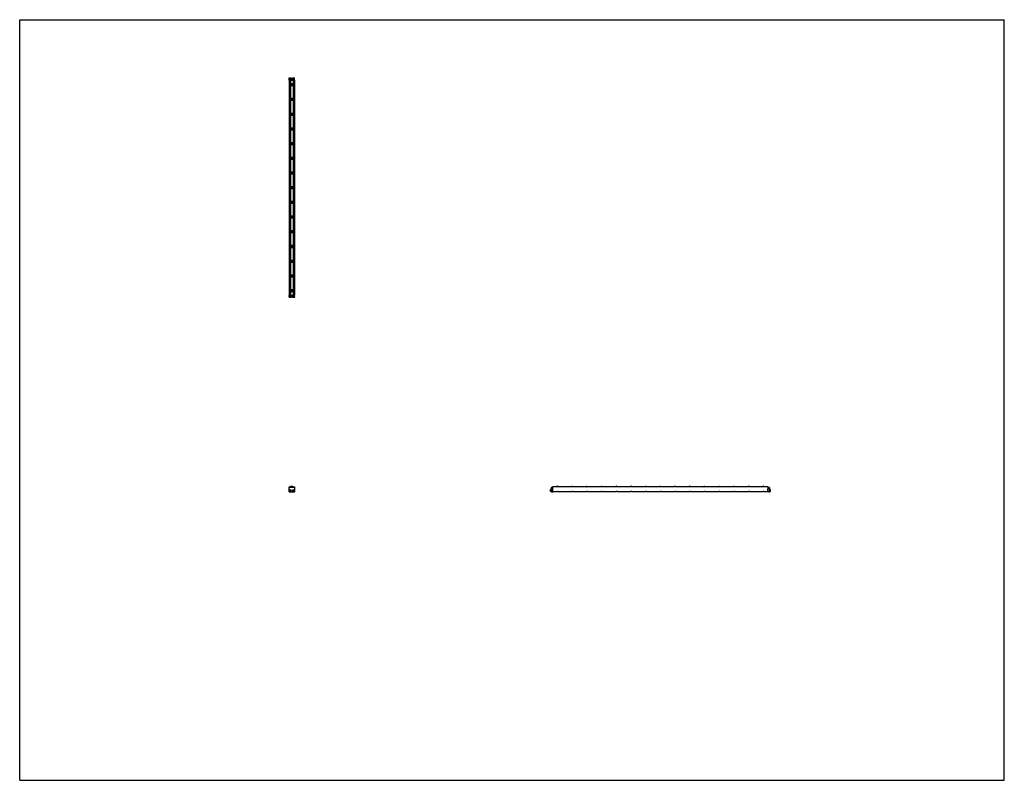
# Model space of a CAD drawing. Header units: inches. Extents: x 0 to 220, y 0 to 170.
import ezdxf

# ---------------------------------------------------------------- set-up
doc = ezdxf.new("R2010")
doc.units = ezdxf.units.IN
doc.header["$LTSCALE"] = 12.1
doc.header["$MEASUREMENT"] = 0
doc.layers.get('0').update_dxf_attribs({"linetype": 'CONTINUOUS'})
for name, color, linetype in [('240826_BL10', 7, 'CONTINUOUS'), ('240826_BL11', 7, 'CONTINUOUS'), ('240826_BL12', 7, 'CONTINUOUS'), ('240826_BL13', 7, 'CONTINUOUS'), ('240826_BL14', 7, 'CONTINUOUS'), ('240826_BL15', 7, 'CONTINUOUS'), ('240826_BL18', 7, 'CONTINUOUS'), ('240826_BL19', 7, 'CONTINUOUS'), ('240826_BL20', 7, 'CONTINUOUS'), ('240826_BL4', 7, 'CONTINUOUS'), ('240826_BL5', 7, 'CONTINUOUS'), ('240826_BL6', 7, 'CONTINUOUS'), ('240826_BL7', 7, 'CONTINUOUS'), ('240826_BL8', 7, 'CONTINUOUS'), ('240826_BL9', 7, 'CONTINUOUS'), ('240827_CAE_BL0', 7, 'CONTINUOUS'), ('240827_CAE_BL16', 7, 'CONTINUOUS'), ('2410WW_CAE_241048_BL21', 7, 'CONTINUOUS'), ('2436WW_243648_BL1', 7, 'CONTINUOUS'), ('X920693M_BL17', 7, 'CONTINUOUS'), ('X920693M_BL2', 7, 'CONTINUOUS'), ('X920693M_BL22', 7, 'CONTINUOUS'), ('X920693M_BL3', 7, 'CONTINUOUS')]:
    doc.layers.add(name, color=color, linetype=linetype)

# ---------------------------------------------------------------- blocks, each defined once
blk = doc.blocks.new('240827_CAE_BL0', base_point=(89.66, 86.44))
at = {"layer": '240827_CAE_BL0', "color": 7, "linetype": 'CONTINUOUS'}
for p, q in [((60.2, 108.43), (61.41, 108.43)), ((60.2, 108.07), (60.2, 108.43)), ((60.2, 108.32), (61.41, 108.32)), ((60.2, 108.07), (61.41, 108.07)), ((61.41, 108.07), (61.41, 108.43)), ((60.2, 64.46), (60.2, 65.46)), ((61.41, 65.46), (60.2, 65.46)), ((60.2, 64.46), (61.41, 64.46)), ((61.41, 65.46), (61.41, 64.46)), ((118.77, 65.37), (118.77, 64.55)), ((119.02, 65.46), (118.86, 65.46)), ((118.86, 64.46), (119.13, 64.46)), ((118.93, 65.28), (118.93, 65.15)), ((119.02, 65.28), (118.93, 65.28)), ((118.93, 65.15), (119.13, 65.15)), ((119.02, 65.46), (119.02, 65.28)), ((119.13, 64.46), (119.13, 65.15))]:
    blk.add_line(p, q, dxfattribs=at)
for centre, start, end in [((118.86, 65.37), 90, 180), ((118.86, 64.55), 180, 270)]:
    blk.add_arc(centre, 0.09, start, end, dxfattribs=at)
blk = doc.blocks.new('2436WW_243648_BL1', base_point=(113.67, 110.49))
at = {"layer": '2436WW_243648_BL1', "color": 7, "linetype": 'CONTINUOUS'}
for p, q in [((60.19, 156.45), (60.19, 108.45)), ((60.19, 156.45), (61.41, 156.45)), ((60.22, 156.45), (60.22, 108.45)), ((60.34, 156.45), (60.34, 155.57)), ((60.49, 156.45), (60.49, 155.64)), ((61.12, 156.45), (61.12, 155.64)), ((61.27, 156.45), (61.27, 155.57)), ((61.39, 156.45), (61.39, 108.45)), ((61.41, 108.45), (61.41, 156.45)), ((60.34, 155.34), (60.34, 152.28)), ((61.12, 155.64), (60.49, 155.64)), ((60.49, 155.27), (60.49, 152.36)), ((60.49, 155.27), (61.12, 155.27)), ((61.12, 155.27), (61.12, 152.36)), ((61.27, 155.34), (61.27, 152.28)), ((60.34, 152.05), (60.34, 148.99)), ((61.12, 152.36), (60.49, 152.36)), ((60.49, 151.98), (60.49, 149.07)), ((60.49, 151.98), (61.12, 151.98)), ((61.12, 151.98), (61.12, 149.07)), ((61.27, 152.05), (61.27, 148.99)), ((60.34, 148.77), (60.34, 145.71)), ((61.12, 149.07), (60.49, 149.07)), ((60.49, 148.69), (60.49, 145.78)), ((60.49, 148.69), (61.12, 148.69)), ((61.12, 148.69), (61.12, 145.78)), ((61.27, 148.77), (61.27, 145.71)), ((60.34, 145.48), (60.34, 142.42)), ((61.12, 145.78), (60.49, 145.78)), ((60.49, 145.41), (60.49, 142.5)), ((60.49, 145.41), (61.12, 145.41)), ((61.12, 145.41), (61.12, 142.5)), ((61.27, 145.48), (61.27, 142.42)), ((60.34, 142.2), (60.34, 139.14)), ((61.12, 142.5), (60.49, 142.5)), ((60.49, 142.12), (60.49, 139.21)), ((60.49, 142.12), (61.12, 142.12)), ((61.12, 142.12), (61.12, 139.21)), ((61.27, 142.2), (61.27, 139.14)), ((60.34, 138.91), (60.34, 135.85)), ((61.12, 139.21), (60.49, 139.21)), ((60.49, 138.84), (60.49, 135.93)), ((60.49, 138.84), (61.12, 138.84)), ((61.12, 138.84), (61.12, 135.93)), ((61.27, 138.91), (61.27, 135.85)), ((60.34, 135.63), (60.34, 132.57)), ((61.12, 135.93), (60.49, 135.93)), ((60.49, 135.55), (60.49, 132.64)), ((60.49, 135.55), (61.12, 135.55)), ((61.12, 135.55), (61.12, 132.64)), ((61.27, 135.63), (61.27, 132.57)), ((60.34, 132.34), (60.34, 129.28)), ((61.12, 132.64), (60.49, 132.64)), ((60.49, 132.27), (60.49, 129.36)), ((60.49, 132.27), (61.12, 132.27)), ((61.12, 132.27), (61.12, 129.36)), ((61.27, 132.34), (61.27, 129.28)), ((60.34, 129.05), (60.34, 125.99)), ((61.12, 129.36), (60.49, 129.36)), ((60.49, 128.98), (61.12, 128.98)), ((60.49, 128.98), (60.49, 126.07)), ((61.12, 128.98), (61.12, 126.07)), ((61.27, 129.05), (61.27, 125.99)), ((60.34, 125.77), (60.34, 122.71)), ((61.12, 126.07), (60.49, 126.07)), ((60.49, 125.69), (61.12, 125.69)), ((60.49, 125.69), (60.49, 122.78)), ((61.12, 125.69), (61.12, 122.78)), ((61.27, 125.77), (61.27, 122.71)), ((60.34, 122.48), (60.34, 119.42)), ((61.12, 122.78), (60.49, 122.78)), ((60.49, 122.41), (61.12, 122.41)), ((60.49, 122.41), (60.49, 119.5)), ((61.12, 122.41), (61.12, 119.5)), ((61.27, 122.48), (61.27, 119.42)), ((60.34, 119.2), (60.34, 116.14)), ((61.12, 119.5), (60.49, 119.5)), ((60.49, 119.12), (61.12, 119.12)), ((60.49, 119.12), (60.49, 116.21)), ((61.12, 119.12), (61.12, 116.21)), ((61.27, 119.2), (61.27, 116.14)), ((60.34, 115.91), (60.34, 112.85)), ((61.12, 116.21), (60.49, 116.21)), ((60.49, 115.84), (61.12, 115.84)), ((60.49, 115.84), (60.49, 112.93)), ((61.12, 115.84), (61.12, 112.93)), ((61.27, 115.91), (61.27, 112.85)), ((60.34, 112.63), (60.34, 109.57)), ((61.12, 112.93), (60.49, 112.93)), ((60.49, 112.55), (61.12, 112.55)), ((60.49, 112.55), (60.49, 109.64)), ((61.12, 112.55), (61.12, 109.64)), ((61.27, 112.63), (61.27, 109.57)), ((60.2, 108.45), (60.19, 108.45)), ((60.22, 108.45), (61.41, 108.45)), ((60.34, 109.34), (60.34, 108.45)), ((61.12, 109.64), (60.49, 109.64)), ((60.49, 109.27), (61.12, 109.27)), ((60.49, 109.27), (60.49, 108.45)), ((61.12, 109.27), (61.12, 108.45)), ((61.27, 109.34), (61.27, 108.45)), ((60.22, 65.46), (60.22, 65.58)), ((60.22, 65.58), (60.34, 65.58)), ((60.34, 65.58), (60.34, 65.46)), ((61.27, 65.46), (61.27, 65.58)), ((61.27, 65.58), (61.39, 65.58)), ((61.39, 65.58), (61.39, 65.46)), ((119.15, 65.62), (119.15, 65.64)), ((119.15, 65.64), (119.96, 65.64)), ((119.15, 64.53), (119.15, 65.58)), ((167.15, 65.58), (119.15, 65.58)), ((119.15, 64.53), (119.97, 64.53)), ((119.96, 65.64), (119.96, 65.58)), ((120.32, 64.53), (123.26, 64.53)), ((120.34, 65.58), (120.34, 65.64)), ((120.34, 65.64), (123.25, 65.64)), ((123.25, 65.64), (123.25, 65.58)), ((123.61, 64.53), (126.54, 64.53)), ((123.62, 65.58), (123.62, 65.64)), ((123.62, 65.64), (126.53, 65.64)), ((126.53, 65.64), (126.53, 65.58)), ((126.89, 64.53), (129.83, 64.53)), ((126.91, 65.58), (126.91, 65.64)), ((126.91, 65.64), (129.82, 65.64)), ((129.82, 65.64), (129.82, 65.58)), ((130.18, 64.53), (133.11, 64.53)), ((130.19, 65.58), (130.19, 65.64)), ((130.19, 65.64), (133.1, 65.64)), ((133.1, 65.64), (133.1, 65.58)), ((133.47, 64.53), (136.4, 64.53)), ((133.48, 65.58), (133.48, 65.64)), ((133.48, 65.64), (136.39, 65.64)), ((136.39, 65.64), (136.39, 65.58)), ((136.75, 64.53), (139.69, 64.53)), ((136.76, 65.58), (136.76, 65.64)), ((136.76, 65.64), (139.67, 65.64)), ((139.67, 65.64), (139.67, 65.58)), ((140.04, 64.53), (142.97, 64.53)), ((140.05, 65.58), (140.05, 65.64)), ((140.05, 65.64), (142.96, 65.64)), ((142.96, 65.64), (142.96, 65.58)), ((143.32, 64.53), (146.26, 64.53)), ((143.34, 65.58), (143.34, 65.64)), ((143.34, 65.64), (146.25, 65.64)), ((146.25, 65.64), (146.25, 65.58)), ((146.61, 64.53), (149.54, 64.53)), ((146.62, 65.64), (149.53, 65.64)), ((146.62, 65.58), (146.62, 65.64)), ((149.53, 65.64), (149.53, 65.58)), ((149.89, 64.53), (152.83, 64.53)), ((149.91, 65.64), (152.82, 65.64)), ((149.91, 65.58), (149.91, 65.64)), ((152.82, 65.64), (152.82, 65.58)), ((153.18, 64.53), (156.11, 64.53)), ((153.19, 65.64), (156.1, 65.64)), ((153.19, 65.58), (153.19, 65.64)), ((156.1, 65.64), (156.1, 65.58)), ((156.47, 64.53), (159.4, 64.53)), ((156.48, 65.64), (159.39, 65.64)), ((156.48, 65.58), (156.48, 65.64)), ((159.39, 65.64), (159.39, 65.58)), ((159.75, 64.53), (162.69, 64.53)), ((159.76, 65.64), (162.67, 65.64)), ((159.76, 65.58), (159.76, 65.64)), ((162.67, 65.64), (162.67, 65.58)), ((163.04, 64.53), (165.97, 64.53)), ((163.05, 65.64), (165.96, 65.64)), ((163.05, 65.58), (163.05, 65.64)), ((165.96, 65.64), (165.96, 65.58)), ((166.32, 64.53), (167.15, 64.53)), ((166.34, 65.64), (167.15, 65.64)), ((166.34, 65.58), (166.34, 65.64)), ((167.15, 65.64), (167.15, 64.53))]:
    blk.add_line(p, q, dxfattribs=at)
for centre, radius, start, end in [((60.49, 155.45), 0.188, 90, 270), ((61.12, 155.45), 0.188, 270, 90), ((60.49, 152.17), 0.188, 90, 270), ((61.12, 152.17), 0.188, 270, 90), ((60.49, 148.88), 0.188, 90, 270), ((61.12, 148.88), 0.188, 270, 90), ((60.49, 145.6), 0.188, 90, 270), ((61.12, 145.6), 0.188, 270, 90), ((60.49, 142.31), 0.188, 90, 270), ((61.12, 142.31), 0.188, 270, 90), ((60.49, 139.02), 0.188, 90, 270), ((61.12, 139.02), 0.188, 270, 90), ((60.49, 135.74), 0.188, 90, 270), ((61.12, 135.74), 0.188, 270, 90), ((60.49, 132.45), 0.188, 90, 270), ((61.12, 132.45), 0.188, 270, 90), ((60.49, 129.17), 0.188, 90, 270), ((61.12, 129.17), 0.188, 270, 90), ((60.49, 125.88), 0.188, 90, 270), ((61.12, 125.88), 0.188, 270, 90), ((60.49, 122.6), 0.188, 90, 270), ((61.12, 122.6), 0.188, 270, 90), ((60.49, 119.31), 0.188, 90, 270), ((61.12, 119.31), 0.188, 270, 90), ((60.49, 116.02), 0.188, 90, 270), ((61.12, 116.02), 0.188, 270, 90), ((60.49, 112.74), 0.188, 90, 270), ((61.12, 112.74), 0.188, 270, 90), ((60.49, 109.45), 0.188, 90, 270), ((61.12, 109.45), 0.188, 270, 90), ((60.43, 64.77), 0.233, 177.7393, 180), ((60.8, 65.33), 0.312, 23.638, 156.3657), ((60.8, 65.33), 0.161, 51.4637, 128.5483), ((61.18, 64.77), 0.233, 353.4009, 4.2742)]:
    blk.add_arc(centre, radius, start, end, dxfattribs=at)
for points, knots in [([(119.97, 64.53), (119.97, 64.53), (119.98, 64.54), (119.99, 64.54), (119.99, 64.54)], [0, 0, 0, 0, 0.199724, 1, 1, 1, 1]), ([(119.99, 64.54), (120, 64.54), (120.02, 64.55), (120.07, 64.56), (120.12, 64.57), (120.15, 64.57)], [0, 0, 0, 0, 0.196647, 0.438725, 1, 1, 1, 1]), ([(120.3, 64.54), (120.29, 64.54), (120.27, 64.55), (120.22, 64.56), (120.18, 64.57), (120.15, 64.57)], [0, 0, 0, 0, 0.196955, 0.439064, 1, 1, 1, 1]), ([(120.32, 64.53), (120.32, 64.53), (120.32, 64.54), (120.31, 64.54), (120.3, 64.54)], [0, 0, 0, 0, 0.19944, 1, 1, 1, 1]), ([(123.26, 64.53), (123.26, 64.53), (123.26, 64.54), (123.27, 64.54), (123.28, 64.54)], [0, 0, 0, 0, 0.199724, 1, 1, 1, 1]), ([(123.28, 64.54), (123.29, 64.54), (123.31, 64.55), (123.36, 64.56), (123.4, 64.57), (123.43, 64.57)], [0, 0, 0, 0, 0.196647, 0.438725, 1, 1, 1, 1]), ([(123.59, 64.54), (123.58, 64.54), (123.56, 64.55), (123.51, 64.56), (123.46, 64.57), (123.43, 64.57)], [0, 0, 0, 0, 0.196955, 0.439064, 1, 1, 1, 1]), ([(123.61, 64.53), (123.61, 64.53), (123.6, 64.54), (123.59, 64.54), (123.59, 64.54)], [0, 0, 0, 0, 0.19944, 1, 1, 1, 1]), ([(126.54, 64.53), (126.54, 64.53), (126.55, 64.54), (126.56, 64.54), (126.56, 64.54)], [0, 0, 0, 0, 0.199724, 1, 1, 1, 1]), ([(126.56, 64.54), (126.57, 64.54), (126.6, 64.55), (126.65, 64.56), (126.69, 64.57), (126.72, 64.57)], [0, 0, 0, 0, 0.196647, 0.438725, 1, 1, 1, 1]), ([(126.87, 64.54), (126.86, 64.54), (126.84, 64.55), (126.79, 64.56), (126.75, 64.57), (126.72, 64.57)], [0, 0, 0, 0, 0.196955, 0.439064, 1, 1, 1, 1]), ([(126.9, 64.53), (126.89, 64.53), (126.89, 64.54), (126.88, 64.54), (126.87, 64.54)], [0, 0, 0, 0, 0.19944, 1, 1, 1, 1]), ([(129.83, 64.53), (129.83, 64.53), (129.84, 64.54), (129.84, 64.54), (129.85, 64.54)], [0, 0, 0, 0, 0.199724, 1, 1, 1, 1]), ([(129.85, 64.54), (129.86, 64.54), (129.88, 64.55), (129.93, 64.56), (129.97, 64.57), (130, 64.57)], [0, 0, 0, 0, 0.196647, 0.438725, 1, 1, 1, 1]), ([(130.16, 64.54), (130.15, 64.54), (130.13, 64.55), (130.08, 64.56), (130.03, 64.57), (130, 64.57)], [0, 0, 0, 0, 0.196955, 0.439064, 1, 1, 1, 1]), ([(130.18, 64.53), (130.18, 64.53), (130.17, 64.54), (130.17, 64.54), (130.16, 64.54)], [0, 0, 0, 0, 0.19944, 1, 1, 1, 1]), ([(133.11, 64.53), (133.11, 64.53), (133.12, 64.54), (133.13, 64.54), (133.13, 64.54)], [0, 0, 0, 0, 0.199724, 1, 1, 1, 1]), ([(133.13, 64.54), (133.14, 64.54), (133.17, 64.55), (133.22, 64.56), (133.26, 64.57), (133.29, 64.57)], [0, 0, 0, 0, 0.196647, 0.438725, 1, 1, 1, 1]), ([(133.45, 64.54), (133.44, 64.54), (133.41, 64.55), (133.36, 64.56), (133.32, 64.57), (133.29, 64.57)], [0, 0, 0, 0, 0.196955, 0.439064, 1, 1, 1, 1]), ([(133.47, 64.53), (133.47, 64.53), (133.46, 64.54), (133.45, 64.54), (133.45, 64.54)], [0, 0, 0, 0, 0.19944, 1, 1, 1, 1]), ([(136.4, 64.53), (136.4, 64.53), (136.41, 64.54), (136.41, 64.54), (136.42, 64.54)], [0, 0, 0, 0, 0.199724, 1, 1, 1, 1]), ([(136.42, 64.54), (136.43, 64.54), (136.45, 64.55), (136.5, 64.56), (136.55, 64.57), (136.58, 64.57)], [0, 0, 0, 0, 0.196647, 0.438725, 1, 1, 1, 1]), ([(136.73, 64.54), (136.72, 64.54), (136.7, 64.55), (136.65, 64.56), (136.61, 64.57), (136.58, 64.57)], [0, 0, 0, 0, 0.196955, 0.439064, 1, 1, 1, 1]), ([(136.75, 64.53), (136.75, 64.53), (136.74, 64.54), (136.74, 64.54), (136.73, 64.54)], [0, 0, 0, 0, 0.19944, 1, 1, 1, 1]), ([(139.68, 64.53), (139.69, 64.53), (139.69, 64.54), (139.7, 64.54), (139.71, 64.54)], [0, 0, 0, 0, 0.199724, 1, 1, 1, 1]), ([(139.71, 64.54), (139.72, 64.54), (139.74, 64.55), (139.79, 64.56), (139.83, 64.57), (139.86, 64.57)], [0, 0, 0, 0, 0.196647, 0.438725, 1, 1, 1, 1]), ([(140.02, 64.54), (140.01, 64.54), (139.98, 64.55), (139.93, 64.56), (139.89, 64.57), (139.86, 64.57)], [0, 0, 0, 0, 0.196955, 0.439064, 1, 1, 1, 1]), ([(140.04, 64.53), (140.04, 64.53), (140.03, 64.54), (140.02, 64.54), (140.02, 64.54)], [0, 0, 0, 0, 0.19944, 1, 1, 1, 1]), ([(142.97, 64.53), (142.97, 64.53), (142.98, 64.54), (142.99, 64.54), (142.99, 64.54)], [0, 0, 0, 0, 0.199724, 1, 1, 1, 1]), ([(142.99, 64.54), (143, 64.54), (143.02, 64.55), (143.07, 64.56), (143.12, 64.57), (143.15, 64.57)], [0, 0, 0, 0, 0.196647, 0.438725, 1, 1, 1, 1]), ([(143.3, 64.54), (143.29, 64.54), (143.27, 64.55), (143.22, 64.56), (143.18, 64.57), (143.15, 64.57)], [0, 0, 0, 0, 0.196955, 0.439064, 1, 1, 1, 1]), ([(143.32, 64.53), (143.32, 64.53), (143.32, 64.54), (143.31, 64.54), (143.3, 64.54)], [0, 0, 0, 0, 0.19944, 1, 1, 1, 1]), ([(146.26, 64.53), (146.26, 64.53), (146.26, 64.54), (146.27, 64.54), (146.28, 64.54)], [0, 0, 0, 0, 0.199724, 1, 1, 1, 1]), ([(146.28, 64.54), (146.29, 64.54), (146.31, 64.55), (146.36, 64.56), (146.4, 64.57), (146.43, 64.57)], [0, 0, 0, 0, 0.196647, 0.438725, 1, 1, 1, 1]), ([(146.59, 64.54), (146.58, 64.54), (146.56, 64.55), (146.51, 64.56), (146.46, 64.57), (146.43, 64.57)], [0, 0, 0, 0, 0.196955, 0.439064, 1, 1, 1, 1]), ([(146.61, 64.53), (146.61, 64.53), (146.6, 64.54), (146.59, 64.54), (146.59, 64.54)], [0, 0, 0, 0, 0.19944, 1, 1, 1, 1]), ([(149.54, 64.53), (149.54, 64.53), (149.55, 64.54), (149.56, 64.54), (149.56, 64.54)], [0, 0, 0, 0, 0.199724, 1, 1, 1, 1]), ([(149.56, 64.54), (149.57, 64.54), (149.6, 64.55), (149.65, 64.56), (149.69, 64.57), (149.72, 64.57)], [0, 0, 0, 0, 0.196647, 0.438725, 1, 1, 1, 1]), ([(149.87, 64.54), (149.86, 64.54), (149.84, 64.55), (149.79, 64.56), (149.75, 64.57), (149.72, 64.57)], [0, 0, 0, 0, 0.196955, 0.439064, 1, 1, 1, 1]), ([(149.9, 64.53), (149.89, 64.53), (149.89, 64.54), (149.88, 64.54), (149.87, 64.54)], [0, 0, 0, 0, 0.19944, 1, 1, 1, 1]), ([(152.83, 64.53), (152.83, 64.53), (152.84, 64.54), (152.84, 64.54), (152.85, 64.54)], [0, 0, 0, 0, 0.199724, 1, 1, 1, 1]), ([(152.85, 64.54), (152.86, 64.54), (152.88, 64.55), (152.93, 64.56), (152.97, 64.57), (153, 64.57)], [0, 0, 0, 0, 0.196647, 0.438725, 1, 1, 1, 1]), ([(153.16, 64.54), (153.15, 64.54), (153.13, 64.55), (153.08, 64.56), (153.03, 64.57), (153, 64.57)], [0, 0, 0, 0, 0.196955, 0.439064, 1, 1, 1, 1]), ([(153.18, 64.53), (153.18, 64.53), (153.17, 64.54), (153.17, 64.54), (153.16, 64.54)], [0, 0, 0, 0, 0.19944, 1, 1, 1, 1]), ([(156.11, 64.53), (156.11, 64.53), (156.12, 64.54), (156.13, 64.54), (156.13, 64.54)], [0, 0, 0, 0, 0.199724, 1, 1, 1, 1]), ([(156.13, 64.54), (156.14, 64.54), (156.17, 64.55), (156.22, 64.56), (156.26, 64.57), (156.29, 64.57)], [0, 0, 0, 0, 0.196647, 0.438725, 1, 1, 1, 1]), ([(156.45, 64.54), (156.44, 64.54), (156.41, 64.55), (156.36, 64.56), (156.32, 64.57), (156.29, 64.57)], [0, 0, 0, 0, 0.196955, 0.439064, 1, 1, 1, 1]), ([(156.47, 64.53), (156.47, 64.53), (156.46, 64.54), (156.45, 64.54), (156.45, 64.54)], [0, 0, 0, 0, 0.19944, 1, 1, 1, 1]), ([(159.4, 64.53), (159.4, 64.53), (159.41, 64.54), (159.41, 64.54), (159.42, 64.54)], [0, 0, 0, 0, 0.199724, 1, 1, 1, 1]), ([(159.42, 64.54), (159.43, 64.54), (159.45, 64.55), (159.5, 64.56), (159.55, 64.57), (159.58, 64.57)], [0, 0, 0, 0, 0.196647, 0.438725, 1, 1, 1, 1]), ([(159.73, 64.54), (159.72, 64.54), (159.7, 64.55), (159.65, 64.56), (159.61, 64.57), (159.58, 64.57)], [0, 0, 0, 0, 0.196955, 0.439064, 1, 1, 1, 1]), ([(159.75, 64.53), (159.75, 64.53), (159.74, 64.54), (159.74, 64.54), (159.73, 64.54)], [0, 0, 0, 0, 0.19944, 1, 1, 1, 1]), ([(162.68, 64.53), (162.69, 64.53), (162.69, 64.54), (162.7, 64.54), (162.71, 64.54)], [0, 0, 0, 0, 0.199724, 1, 1, 1, 1]), ([(162.71, 64.54), (162.72, 64.54), (162.74, 64.55), (162.79, 64.56), (162.83, 64.57), (162.86, 64.57)], [0, 0, 0, 0, 0.196647, 0.438725, 1, 1, 1, 1]), ([(163.02, 64.54), (163.01, 64.54), (162.98, 64.55), (162.93, 64.56), (162.89, 64.57), (162.86, 64.57)], [0, 0, 0, 0, 0.196955, 0.439064, 1, 1, 1, 1]), ([(163.04, 64.53), (163.04, 64.53), (163.03, 64.54), (163.02, 64.54), (163.02, 64.54)], [0, 0, 0, 0, 0.19944, 1, 1, 1, 1]), ([(165.97, 64.53), (165.97, 64.53), (165.98, 64.54), (165.99, 64.54), (165.99, 64.54)], [0, 0, 0, 0, 0.199724, 1, 1, 1, 1]), ([(165.99, 64.54), (166, 64.54), (166.02, 64.55), (166.07, 64.56), (166.12, 64.57), (166.15, 64.57)], [0, 0, 0, 0, 0.196647, 0.438725, 1, 1, 1, 1]), ([(166.3, 64.54), (166.29, 64.54), (166.27, 64.55), (166.22, 64.56), (166.18, 64.57), (166.15, 64.57)], [0, 0, 0, 0, 0.196955, 0.439064, 1, 1, 1, 1]), ([(166.32, 64.53), (166.32, 64.53), (166.32, 64.54), (166.31, 64.54), (166.3, 64.54)], [0, 0, 0, 0, 0.19944, 1, 1, 1, 1])]:
    blk.add_open_spline(points, degree=3, knots=knots, dxfattribs=at)
blk = doc.blocks.new('X920693M_BL2', base_point=(60.43, 86.51))
at = {"layer": 'X920693M_BL2', "color": 7, "linetype": 'CONTINUOUS'}
for p, q in [((60.23, 108.07), (60.23, 107.91)), ((60.62, 107.91), (60.23, 107.91)), ((60.31, 108.43), (60.31, 108.45)), ((60.55, 108.43), (60.55, 108.45)), ((60.62, 108.07), (60.62, 107.91)), ((60.34, 64.8), (60.41, 64.86)), ((60.34, 64.8), (60.36, 64.71)), ((60.45, 64.68), (60.36, 64.71)), ((60.41, 64.86), (60.5, 64.83)), ((60.51, 64.74), (60.45, 64.68)), ((60.51, 64.74), (60.5, 64.83))]:
    blk.add_line(p, q, dxfattribs=at)
blk.add_circle((60.43, 64.77), 0.197, dxfattribs=at)
blk = doc.blocks.new('X920693M_BL3', base_point=(90.06, 86.51))
at = {"layer": 'X920693M_BL3', "color": 7, "linetype": 'CONTINUOUS'}
for p, q in [((60.98, 108.07), (60.98, 107.91)), ((61.37, 107.91), (60.98, 107.91)), ((61.06, 108.45), (61.06, 108.43)), ((61.3, 108.45), (61.3, 108.43)), ((61.37, 108.07), (61.37, 107.91)), ((61.1, 64.81), (61.18, 64.86)), ((61.1, 64.81), (61.1, 64.72)), ((61.18, 64.68), (61.1, 64.72)), ((61.18, 64.86), (61.26, 64.81)), ((61.26, 64.72), (61.18, 64.68)), ((61.26, 64.72), (61.26, 64.81)), ((118.61, 64.57), (118.61, 64.96)), ((118.77, 64.96), (118.61, 64.96)), ((118.77, 64.57), (118.61, 64.57)), ((119.13, 64.89), (119.15, 64.89)), ((119.13, 64.65), (119.15, 64.65))]:
    blk.add_line(p, q, dxfattribs=at)
blk.add_circle((61.18, 64.77), 0.197, dxfattribs=at)
blk = doc.blocks.new('240826_BL4', base_point=(90.32, 87.23))
at = {"layer": '240826_BL4', "color": 7, "linetype": 'CONTINUOUS'}
for p, q in [((60.37, 109.54), (60.37, 109.37)), ((60.38, 109.55), (61.23, 109.55)), ((61.23, 109.35), (60.38, 109.35)), ((60.55, 109.57), (61.05, 109.57)), ((60.55, 109.57), (60.55, 109.55)), ((60.55, 109.35), (60.55, 109.34)), ((61.05, 109.34), (60.55, 109.34)), ((61.05, 109.57), (61.06, 109.55)), ((61.06, 109.35), (61.05, 109.34)), ((61.24, 109.54), (61.24, 109.37)), ((120.03, 65.58), (120.05, 65.58)), ((120.05, 65.75), (120.05, 65.58)), ((120.06, 65.77), (120.23, 65.77)), ((120.25, 65.75), (120.25, 65.58)), ((120.27, 65.58), (120.25, 65.58))]:
    blk.add_line(p, q, dxfattribs=at)
for centre, radius, start, end in [((60.38, 109.54), 0.015, 90, 180), ((60.38, 109.37), 0.015, 180, 270), ((61.23, 109.54), 0.015, 0, 90), ((61.23, 109.37), 0.015, 270, 360), ((60.8, 65.33), 0.438, 16.6092, 163.3908), ((60.8, 65.33), 0.33, 22.2774, 157.7229), ((60.8, 65.33), 0.322, 22.8534, 157.1465), ((120.06, 65.75), 0.015, 90, 180), ((120.23, 65.75), 0.015, 0, 90)]:
    blk.add_arc(centre, radius, start, end, dxfattribs=at)
blk = doc.blocks.new('240826_BL5', base_point=(91.96, 89.22))
at = {"layer": '240826_BL5', "color": 7, "linetype": 'CONTINUOUS'}
for p, q in [((60.37, 112.82), (60.37, 112.65)), ((60.38, 112.84), (61.23, 112.84)), ((61.23, 112.64), (60.38, 112.64)), ((60.55, 112.86), (61.05, 112.86)), ((60.55, 112.86), (60.55, 112.84)), ((60.55, 112.64), (60.55, 112.62)), ((61.05, 112.62), (60.55, 112.62)), ((61.05, 112.86), (61.06, 112.84)), ((61.06, 112.64), (61.05, 112.62)), ((61.24, 112.82), (61.24, 112.65)), ((123.32, 65.58), (123.33, 65.58)), ((123.33, 65.75), (123.33, 65.58)), ((123.35, 65.77), (123.52, 65.77)), ((123.53, 65.75), (123.53, 65.58)), ((123.55, 65.58), (123.53, 65.58))]:
    blk.add_line(p, q, dxfattribs=at)
for centre, start, end in [((60.38, 112.82), 90, 180), ((60.38, 112.65), 180, 270), ((61.23, 112.82), 0, 90), ((61.23, 112.65), 270, 360), ((123.35, 65.75), 90, 180), ((123.52, 65.75), 0, 90)]:
    blk.add_arc(centre, 0.015, start, end, dxfattribs=at)
blk = doc.blocks.new('240826_BL6', base_point=(93.6, 90.86))
at = {"layer": '240826_BL6', "color": 7, "linetype": 'CONTINUOUS'}
for p, q in [((60.37, 116.11), (60.37, 115.94)), ((60.38, 116.12), (61.23, 116.12)), ((61.23, 115.92), (60.38, 115.92)), ((60.55, 116.14), (61.05, 116.14)), ((60.55, 116.14), (60.55, 116.12)), ((60.55, 115.92), (60.55, 115.91)), ((61.05, 115.91), (60.55, 115.91)), ((61.05, 116.14), (61.06, 116.12)), ((61.06, 115.92), (61.05, 115.91)), ((61.24, 116.11), (61.24, 115.94)), ((126.6, 65.58), (126.62, 65.58)), ((126.62, 65.75), (126.62, 65.58)), ((126.63, 65.77), (126.8, 65.77)), ((126.82, 65.75), (126.82, 65.58)), ((126.84, 65.58), (126.82, 65.58))]:
    blk.add_line(p, q, dxfattribs=at)
for centre, start, end in [((60.38, 116.11), 90, 180), ((60.38, 115.94), 180, 270), ((61.23, 116.11), 0, 90), ((61.23, 115.94), 270, 360), ((126.63, 65.75), 90, 180), ((126.8, 65.75), 0, 90)]:
    blk.add_arc(centre, 0.015, start, end, dxfattribs=at)
blk = doc.blocks.new('240826_BL7', base_point=(95.24, 92.5))
at = {"layer": '240826_BL7', "color": 7, "linetype": 'CONTINUOUS'}
for p, q in [((60.37, 119.4), (60.37, 119.23)), ((60.38, 119.41), (61.23, 119.41)), ((61.23, 119.21), (60.38, 119.21)), ((60.55, 119.43), (61.05, 119.43)), ((60.55, 119.43), (60.55, 119.41)), ((60.55, 119.21), (60.55, 119.19)), ((61.05, 119.19), (60.55, 119.19)), ((61.05, 119.43), (61.06, 119.41)), ((61.06, 119.21), (61.05, 119.19)), ((61.24, 119.4), (61.24, 119.23)), ((129.89, 65.58), (129.9, 65.58)), ((129.9, 65.75), (129.9, 65.58)), ((129.92, 65.77), (130.09, 65.77)), ((130.1, 65.75), (130.1, 65.58)), ((130.12, 65.58), (130.1, 65.58))]:
    blk.add_line(p, q, dxfattribs=at)
for centre, start, end in [((60.38, 119.4), 90, 180), ((60.38, 119.23), 180, 270), ((61.23, 119.4), 0, 90), ((61.23, 119.23), 270, 360), ((129.92, 65.75), 90, 180), ((130.09, 65.75), 0, 90)]:
    blk.add_arc(centre, 0.015, start, end, dxfattribs=at)
blk = doc.blocks.new('240826_BL8', base_point=(96.89, 94.15))
at = {"layer": '240826_BL8', "color": 7, "linetype": 'CONTINUOUS'}
for p, q in [((60.37, 122.68), (60.37, 122.51)), ((60.38, 122.7), (61.23, 122.7)), ((61.23, 122.5), (60.38, 122.5)), ((60.55, 122.71), (61.05, 122.71)), ((60.55, 122.71), (60.55, 122.7)), ((60.55, 122.5), (60.55, 122.48)), ((61.05, 122.48), (60.55, 122.48)), ((61.05, 122.71), (61.06, 122.7)), ((61.06, 122.5), (61.05, 122.48)), ((61.24, 122.68), (61.24, 122.51)), ((133.17, 65.58), (133.19, 65.58)), ((133.19, 65.75), (133.19, 65.58)), ((133.21, 65.77), (133.38, 65.77)), ((133.39, 65.75), (133.39, 65.58)), ((133.41, 65.58), (133.39, 65.58))]:
    blk.add_line(p, q, dxfattribs=at)
for centre, start, end in [((60.38, 122.68), 90, 180), ((60.38, 122.51), 180, 270), ((61.23, 122.68), 0, 90), ((61.23, 122.51), 270, 360), ((133.21, 65.75), 90, 180), ((133.38, 65.75), 0, 90)]:
    blk.add_arc(centre, 0.015, start, end, dxfattribs=at)
blk = doc.blocks.new('240826_BL9', base_point=(98.53, 95.79))
at = {"layer": '240826_BL9', "color": 7, "linetype": 'CONTINUOUS'}
for p, q in [((60.37, 125.97), (60.37, 125.8)), ((60.38, 125.98), (61.23, 125.98)), ((61.23, 125.78), (60.38, 125.78)), ((60.55, 126), (61.05, 126)), ((60.55, 126), (60.55, 125.98)), ((60.55, 125.78), (60.55, 125.76)), ((61.05, 125.76), (60.55, 125.76)), ((61.05, 126), (61.06, 125.98)), ((61.06, 125.78), (61.05, 125.76)), ((61.24, 125.97), (61.24, 125.8)), ((136.46, 65.58), (136.48, 65.58)), ((136.48, 65.75), (136.48, 65.58)), ((136.49, 65.77), (136.66, 65.77)), ((136.68, 65.75), (136.68, 65.58)), ((136.69, 65.58), (136.68, 65.58))]:
    blk.add_line(p, q, dxfattribs=at)
for centre, start, end in [((60.38, 125.97), 90, 180), ((60.38, 125.8), 180, 270), ((61.23, 125.97), 0, 90), ((61.23, 125.8), 270, 360), ((136.49, 65.75), 90, 180), ((136.66, 65.75), 0, 90)]:
    blk.add_arc(centre, 0.015, start, end, dxfattribs=at)
blk = doc.blocks.new('240826_BL10', base_point=(113.32, 110.58))
at = {"layer": '240826_BL10', "color": 7, "linetype": 'CONTINUOUS'}
for p, q in [((60.37, 155.54), (60.37, 155.37)), ((60.38, 155.55), (61.23, 155.55)), ((61.23, 155.35), (60.38, 155.35)), ((60.55, 155.57), (60.55, 155.55)), ((60.55, 155.57), (61.05, 155.57)), ((60.55, 155.35), (60.55, 155.34)), ((61.05, 155.34), (60.55, 155.34)), ((61.05, 155.57), (61.06, 155.55)), ((61.06, 155.35), (61.05, 155.34)), ((61.24, 155.54), (61.24, 155.37)), ((166.03, 65.58), (166.05, 65.58)), ((166.05, 65.75), (166.05, 65.58)), ((166.06, 65.77), (166.23, 65.77)), ((166.25, 65.75), (166.25, 65.58)), ((166.27, 65.58), (166.25, 65.58))]:
    blk.add_line(p, q, dxfattribs=at)
for centre, start, end in [((60.38, 155.54), 90, 180), ((60.38, 155.37), 180, 270), ((61.23, 155.54), 0, 90), ((61.23, 155.37), 270, 360), ((166.06, 65.75), 90, 180), ((166.23, 65.75), 0, 90)]:
    blk.add_arc(centre, 0.015, start, end, dxfattribs=at)
blk = doc.blocks.new('240826_BL11', base_point=(100.17, 97.43))
at = {"layer": '240826_BL11', "color": 7, "linetype": 'CONTINUOUS'}
for p, q in [((60.37, 129.25), (60.37, 129.08)), ((60.38, 129.27), (61.23, 129.27)), ((61.23, 129.07), (60.38, 129.07)), ((60.55, 129.29), (61.05, 129.29)), ((60.55, 129.29), (60.55, 129.27)), ((60.55, 129.07), (60.55, 129.05)), ((61.05, 129.05), (60.55, 129.05)), ((61.05, 129.29), (61.06, 129.27)), ((61.06, 129.07), (61.05, 129.05)), ((61.24, 129.25), (61.24, 129.08)), ((139.74, 65.58), (139.76, 65.58)), ((139.76, 65.75), (139.76, 65.58)), ((139.78, 65.77), (139.95, 65.77)), ((139.96, 65.75), (139.96, 65.58)), ((139.98, 65.58), (139.96, 65.58))]:
    blk.add_line(p, q, dxfattribs=at)
for centre, start, end in [((60.38, 129.25), 90, 180), ((60.38, 129.08), 180, 270), ((61.23, 129.25), 0, 90), ((61.23, 129.08), 270, 360), ((139.78, 65.75), 90, 180), ((139.95, 65.75), 0, 90)]:
    blk.add_arc(centre, 0.015, start, end, dxfattribs=at)
blk = doc.blocks.new('240826_BL12', base_point=(111.67, 108.93))
at = {"layer": '240826_BL12', "color": 7, "linetype": 'CONTINUOUS'}
for p, q in [((60.37, 152.25), (60.37, 152.08)), ((60.38, 152.27), (61.23, 152.27)), ((61.23, 152.07), (60.38, 152.07)), ((60.55, 152.29), (60.55, 152.27)), ((60.55, 152.29), (61.05, 152.29)), ((60.55, 152.07), (60.55, 152.05)), ((61.05, 152.05), (60.55, 152.05)), ((61.05, 152.29), (61.06, 152.27)), ((61.06, 152.07), (61.05, 152.05)), ((61.24, 152.25), (61.24, 152.08)), ((162.74, 65.58), (162.76, 65.58)), ((162.76, 65.75), (162.76, 65.58)), ((162.78, 65.77), (162.95, 65.77)), ((162.96, 65.75), (162.96, 65.58)), ((162.98, 65.58), (162.96, 65.58))]:
    blk.add_line(p, q, dxfattribs=at)
for centre, start, end in [((60.38, 152.25), 90, 180), ((60.38, 152.08), 180, 270), ((61.23, 152.25), 0, 90), ((61.23, 152.08), 270, 360), ((162.78, 65.75), 90, 180), ((162.95, 65.75), 0, 90)]:
    blk.add_arc(centre, 0.015, start, end, dxfattribs=at)
blk = doc.blocks.new('240826_BL13', base_point=(110.03, 107.29))
at = {"layer": '240826_BL13', "color": 7, "linetype": 'CONTINUOUS'}
for p, q in [((60.37, 148.97), (60.37, 148.8)), ((60.38, 148.98), (61.23, 148.98)), ((61.23, 148.78), (60.38, 148.78)), ((60.55, 149), (60.55, 148.98)), ((60.55, 149), (61.05, 149)), ((60.55, 148.78), (60.55, 148.76)), ((61.05, 148.76), (60.55, 148.76)), ((61.05, 149), (61.06, 148.98)), ((61.06, 148.78), (61.05, 148.76)), ((61.24, 148.97), (61.24, 148.8)), ((159.46, 65.58), (159.48, 65.58)), ((159.48, 65.75), (159.48, 65.58)), ((159.49, 65.77), (159.66, 65.77)), ((159.68, 65.75), (159.68, 65.58)), ((159.69, 65.58), (159.68, 65.58))]:
    blk.add_line(p, q, dxfattribs=at)
for centre, start, end in [((60.38, 148.97), 90, 180), ((60.38, 148.8), 180, 270), ((61.23, 148.97), 0, 90), ((61.23, 148.8), 270, 360), ((159.49, 65.75), 90, 180), ((159.66, 65.75), 0, 90)]:
    blk.add_arc(centre, 0.015, start, end, dxfattribs=at)
blk = doc.blocks.new('240826_BL14', base_point=(108.39, 105.65))
at = {"layer": '240826_BL14', "color": 7, "linetype": 'CONTINUOUS'}
for p, q in [((60.37, 145.68), (60.37, 145.51)), ((60.38, 145.7), (61.23, 145.7)), ((61.23, 145.5), (60.38, 145.5)), ((60.55, 145.71), (60.55, 145.7)), ((60.55, 145.71), (61.05, 145.71)), ((60.55, 145.5), (60.55, 145.48)), ((61.05, 145.48), (60.55, 145.48)), ((61.05, 145.71), (61.06, 145.7)), ((61.06, 145.5), (61.05, 145.48)), ((61.24, 145.68), (61.24, 145.51)), ((156.17, 65.58), (156.19, 65.58)), ((156.19, 65.75), (156.19, 65.58)), ((156.21, 65.77), (156.38, 65.77)), ((156.39, 65.75), (156.39, 65.58)), ((156.41, 65.58), (156.39, 65.58))]:
    blk.add_line(p, q, dxfattribs=at)
for centre, start, end in [((60.38, 145.68), 90, 180), ((60.38, 145.51), 180, 270), ((61.23, 145.68), 0, 90), ((61.23, 145.51), 270, 360), ((156.21, 65.75), 90, 180), ((156.38, 65.75), 0, 90)]:
    blk.add_arc(centre, 0.015, start, end, dxfattribs=at)
blk = doc.blocks.new('240826_BL15', base_point=(106.74, 104))
at = {"layer": '240826_BL15', "color": 7, "linetype": 'CONTINUOUS'}
for p, q in [((60.37, 142.4), (60.37, 142.23)), ((60.38, 142.41), (61.23, 142.41)), ((61.23, 142.21), (60.38, 142.21)), ((60.55, 142.43), (60.55, 142.41)), ((60.55, 142.43), (61.05, 142.43)), ((60.55, 142.21), (60.55, 142.19)), ((61.05, 142.19), (60.55, 142.19)), ((61.05, 142.43), (61.06, 142.41)), ((61.06, 142.21), (61.05, 142.19)), ((61.24, 142.4), (61.24, 142.23)), ((152.89, 65.58), (152.9, 65.58)), ((152.9, 65.75), (152.9, 65.58)), ((152.92, 65.77), (153.09, 65.77)), ((153.1, 65.75), (153.1, 65.58)), ((153.12, 65.58), (153.1, 65.58))]:
    blk.add_line(p, q, dxfattribs=at)
for centre, start, end in [((60.38, 142.4), 90, 180), ((60.38, 142.23), 180, 270), ((61.23, 142.4), 0, 90), ((61.23, 142.23), 270, 360), ((152.92, 65.75), 90, 180), ((153.09, 65.75), 0, 90)]:
    blk.add_arc(centre, 0.015, start, end, dxfattribs=at)
blk = doc.blocks.new('240827_CAE_BL16', base_point=(113.86, 110.65))
at = {"layer": '240827_CAE_BL16', "color": 7, "linetype": 'CONTINUOUS'}
for p, q in [((60.2, 156.48), (60.2, 156.84)), ((61.41, 156.84), (60.2, 156.84)), ((61.41, 156.59), (60.2, 156.59)), ((61.41, 156.48), (60.2, 156.48)), ((61.41, 156.48), (61.41, 156.84)), ((167.37, 65.15), (167.17, 65.15)), ((167.17, 64.46), (167.17, 65.15)), ((167.44, 64.46), (167.17, 64.46)), ((167.28, 65.46), (167.44, 65.46)), ((167.28, 65.46), (167.28, 65.28)), ((167.28, 65.28), (167.37, 65.28)), ((167.37, 65.28), (167.37, 65.15)), ((167.53, 65.37), (167.53, 64.55))]:
    blk.add_line(p, q, dxfattribs=at)
for centre, start, end in [((167.44, 65.37), 0, 90), ((167.44, 64.55), 270, 360)]:
    blk.add_arc(centre, 0.09, start, end, dxfattribs=at)
blk = doc.blocks.new('X920693M_BL17', base_point=(60.43, 156.72))
at = {"layer": 'X920693M_BL17', "color": 7, "linetype": 'CONTINUOUS'}
for p, q in [((60.23, 156.84), (60.23, 156.99)), ((60.23, 156.99), (60.62, 156.99)), ((60.31, 156.48), (60.31, 156.45)), ((60.55, 156.48), (60.55, 156.45)), ((60.62, 156.84), (60.62, 156.99))]:
    blk.add_line(p, q, dxfattribs=at)
blk = doc.blocks.new('240826_BL18', base_point=(105.1, 102.36))
at = {"layer": '240826_BL18', "color": 7, "linetype": 'CONTINUOUS'}
for p, q in [((60.37, 139.11), (60.37, 138.94)), ((60.38, 139.12), (61.23, 139.12)), ((61.23, 138.92), (60.38, 138.92)), ((60.55, 139.14), (60.55, 139.12)), ((60.55, 139.14), (61.05, 139.14)), ((60.55, 138.92), (60.55, 138.91)), ((61.05, 138.91), (60.55, 138.91)), ((61.05, 139.14), (61.06, 139.12)), ((61.06, 138.92), (61.05, 138.91)), ((61.24, 139.11), (61.24, 138.94)), ((149.6, 65.58), (149.62, 65.58)), ((149.62, 65.75), (149.62, 65.58)), ((149.63, 65.77), (149.8, 65.77)), ((149.82, 65.75), (149.82, 65.58)), ((149.84, 65.58), (149.82, 65.58))]:
    blk.add_line(p, q, dxfattribs=at)
for centre, start, end in [((60.38, 139.11), 90, 180), ((60.38, 138.94), 180, 270), ((61.23, 139.11), 0, 90), ((61.23, 138.94), 270, 360), ((149.63, 65.75), 90, 180), ((149.8, 65.75), 0, 90)]:
    blk.add_arc(centre, 0.015, start, end, dxfattribs=at)
blk = doc.blocks.new('240826_BL19', base_point=(103.46, 100.72))
at = {"layer": '240826_BL19', "color": 7, "linetype": 'CONTINUOUS'}
for p, q in [((60.37, 135.82), (60.37, 135.65)), ((60.38, 135.84), (61.23, 135.84)), ((61.23, 135.64), (60.38, 135.64)), ((60.55, 135.86), (60.55, 135.84)), ((60.55, 135.86), (61.05, 135.86)), ((60.55, 135.64), (60.55, 135.62)), ((61.05, 135.62), (60.55, 135.62)), ((61.05, 135.86), (61.06, 135.84)), ((61.06, 135.64), (61.05, 135.62)), ((61.24, 135.82), (61.24, 135.65)), ((146.32, 65.58), (146.33, 65.58)), ((146.33, 65.75), (146.33, 65.58)), ((146.35, 65.77), (146.52, 65.77)), ((146.53, 65.75), (146.53, 65.58)), ((146.55, 65.58), (146.53, 65.58))]:
    blk.add_line(p, q, dxfattribs=at)
for centre, start, end in [((60.38, 135.82), 90, 180), ((60.38, 135.65), 180, 270), ((61.23, 135.82), 0, 90), ((61.23, 135.65), 270, 360), ((146.35, 65.75), 90, 180), ((146.52, 65.75), 0, 90)]:
    blk.add_arc(centre, 0.015, start, end, dxfattribs=at)
blk = doc.blocks.new('240826_BL20', base_point=(101.82, 99.08))
at = {"layer": '240826_BL20', "color": 7, "linetype": 'CONTINUOUS'}
for p, q in [((60.37, 132.54), (60.37, 132.37)), ((60.38, 132.55), (61.23, 132.55)), ((61.23, 132.35), (60.38, 132.35)), ((60.55, 132.57), (60.55, 132.55)), ((60.55, 132.57), (61.05, 132.57)), ((60.55, 132.35), (60.55, 132.34)), ((61.05, 132.34), (60.55, 132.34)), ((61.05, 132.57), (61.06, 132.55)), ((61.06, 132.35), (61.05, 132.34)), ((61.24, 132.54), (61.24, 132.37)), ((143.03, 65.58), (143.05, 65.58)), ((143.05, 65.75), (143.05, 65.58)), ((143.06, 65.77), (143.23, 65.77)), ((143.25, 65.75), (143.25, 65.58)), ((143.27, 65.58), (143.25, 65.58))]:
    blk.add_line(p, q, dxfattribs=at)
for centre, start, end in [((60.38, 132.54), 90, 180), ((60.38, 132.37), 180, 270), ((61.23, 132.54), 0, 90), ((61.23, 132.37), 270, 360), ((143.06, 65.75), 90, 180), ((143.23, 65.75), 0, 90)]:
    blk.add_arc(centre, 0.015, start, end, dxfattribs=at)
blk = doc.blocks.new('2410WW_CAE_241048_BL21', base_point=(60.8, 110.49))
at = {"layer": '2410WW_CAE_241048_BL21', "color": 7, "linetype": 'CONTINUOUS'}
for p, q in [((60.65, 155.64), (60.65, 155.57)), ((60.65, 155.34), (60.65, 155.27)), ((60.96, 155.64), (60.96, 155.57)), ((60.96, 155.34), (60.96, 155.27)), ((60.65, 152.36), (60.65, 152.29)), ((60.65, 152.05), (60.65, 151.98)), ((60.96, 152.36), (60.96, 152.29)), ((60.96, 152.05), (60.96, 151.98)), ((60.65, 149.07), (60.65, 149)), ((60.65, 148.76), (60.65, 148.69)), ((60.96, 149.07), (60.96, 149)), ((60.96, 148.76), (60.96, 148.69)), ((60.65, 145.78), (60.65, 145.71)), ((60.65, 145.48), (60.65, 145.41)), ((60.96, 145.78), (60.96, 145.71)), ((60.96, 145.48), (60.96, 145.41)), ((60.65, 142.5), (60.65, 142.43)), ((60.65, 142.19), (60.65, 142.12)), ((60.96, 142.5), (60.96, 142.43)), ((60.96, 142.19), (60.96, 142.12)), ((60.65, 139.21), (60.65, 139.14)), ((60.65, 138.91), (60.65, 138.84)), ((60.96, 139.21), (60.96, 139.14)), ((60.96, 138.91), (60.96, 138.84)), ((60.65, 135.93), (60.65, 135.86)), ((60.65, 135.62), (60.65, 135.55)), ((60.96, 135.93), (60.96, 135.86)), ((60.96, 135.62), (60.96, 135.55)), ((60.65, 132.64), (60.65, 132.57)), ((60.65, 132.34), (60.65, 132.27)), ((60.96, 132.64), (60.96, 132.57)), ((60.96, 132.34), (60.96, 132.27)), ((60.65, 129.36), (60.65, 129.29)), ((60.65, 129.05), (60.65, 128.98)), ((60.96, 129.36), (60.96, 129.29)), ((60.96, 129.05), (60.96, 128.98)), ((60.65, 126.07), (60.65, 126)), ((60.65, 125.76), (60.65, 125.69)), ((60.96, 126.07), (60.96, 126)), ((60.96, 125.76), (60.96, 125.69)), ((60.65, 122.78), (60.65, 122.71)), ((60.65, 122.48), (60.65, 122.41)), ((60.96, 122.78), (60.96, 122.71)), ((60.96, 122.48), (60.96, 122.41)), ((60.65, 119.5), (60.65, 119.43)), ((60.65, 119.19), (60.65, 119.12)), ((60.96, 119.5), (60.96, 119.43)), ((60.96, 119.19), (60.96, 119.12)), ((60.65, 116.21), (60.65, 116.14)), ((60.65, 115.91), (60.65, 115.84)), ((60.96, 116.21), (60.96, 116.14)), ((60.96, 115.91), (60.96, 115.84)), ((60.65, 112.93), (60.65, 112.86)), ((60.65, 112.62), (60.65, 112.55)), ((60.96, 112.93), (60.96, 112.86)), ((60.96, 112.62), (60.96, 112.55)), ((60.65, 109.64), (60.65, 109.57)), ((60.65, 109.34), (60.65, 109.27)), ((60.96, 109.64), (60.96, 109.57)), ((60.96, 109.34), (60.96, 109.27))]:
    blk.add_line(p, q, dxfattribs=at)
blk.add_arc((60.8, 65.33), 0.155, 53.9868, 126.0132, dxfattribs=at)
blk = doc.blocks.new('X920693M_BL22', base_point=(114.33, 110.78))
at = {"layer": 'X920693M_BL22', "color": 7, "linetype": 'CONTINUOUS'}
for p, q in [((60.98, 156.84), (60.98, 156.99)), ((60.98, 156.99), (61.37, 156.99)), ((61.06, 156.48), (61.06, 156.45)), ((61.3, 156.48), (61.3, 156.45)), ((61.37, 156.84), (61.37, 156.99)), ((167.17, 64.89), (167.15, 64.89)), ((167.17, 64.65), (167.15, 64.65)), ((167.53, 64.96), (167.69, 64.96)), ((167.53, 64.57), (167.69, 64.57)), ((167.69, 64.96), (167.69, 64.57))]:
    blk.add_line(p, q, dxfattribs=at)

msp = doc.modelspace()

# ---------------------------------------------------------------- linework, layer by layer
at = {"color": 7, "linetype": 'CONTINUOUS'}
for p, q in [((0, 0), (0, 170)), ((0, 170), (220, 170)), ((220, 0), (220, 170)), ((0, 0), (220, 0))]:
    msp.add_line(p, q, dxfattribs=at)

# ---------------------------------------------------------------- block references
at = {"layer": '240826_BL10'}
msp.add_blockref('240826_BL10', (113.32, 110.58), dxfattribs=at)
at = {"layer": '240826_BL11'}
msp.add_blockref('240826_BL11', (100.17, 97.43), dxfattribs=at)
at = {"layer": '240826_BL12'}
msp.add_blockref('240826_BL12', (111.67, 108.93), dxfattribs=at)
at = {"layer": '240826_BL13'}
msp.add_blockref('240826_BL13', (110.03, 107.29), dxfattribs=at)
at = {"layer": '240826_BL14'}
msp.add_blockref('240826_BL14', (108.39, 105.65), dxfattribs=at)
at = {"layer": '240826_BL15'}
msp.add_blockref('240826_BL15', (106.74, 104), dxfattribs=at)
at = {"layer": '240826_BL18'}
msp.add_blockref('240826_BL18', (105.1, 102.36), dxfattribs=at)
at = {"layer": '240826_BL19'}
msp.add_blockref('240826_BL19', (103.46, 100.72), dxfattribs=at)
at = {"layer": '240826_BL20'}
msp.add_blockref('240826_BL20', (101.82, 99.08), dxfattribs=at)
at = {"layer": '240826_BL4'}
msp.add_blockref('240826_BL4', (90.32, 87.23), dxfattribs=at)
at = {"layer": '240826_BL5'}
msp.add_blockref('240826_BL5', (91.96, 89.22), dxfattribs=at)
at = {"layer": '240826_BL6'}
msp.add_blockref('240826_BL6', (93.6, 90.86), dxfattribs=at)
at = {"layer": '240826_BL7'}
msp.add_blockref('240826_BL7', (95.24, 92.5), dxfattribs=at)
at = {"layer": '240826_BL8'}
msp.add_blockref('240826_BL8', (96.89, 94.15), dxfattribs=at)
at = {"layer": '240826_BL9'}
msp.add_blockref('240826_BL9', (98.53, 95.79), dxfattribs=at)
at = {"layer": '240827_CAE_BL0'}
msp.add_blockref('240827_CAE_BL0', (89.66, 86.44), dxfattribs=at)
at = {"layer": '240827_CAE_BL16'}
msp.add_blockref('240827_CAE_BL16', (113.86, 110.65), dxfattribs=at)
at = {"layer": '2410WW_CAE_241048_BL21'}
msp.add_blockref('2410WW_CAE_241048_BL21', (60.8, 110.49), dxfattribs=at)
at = {"layer": '2436WW_243648_BL1'}
msp.add_blockref('2436WW_243648_BL1', (113.67, 110.49), dxfattribs=at)
at = {"layer": 'X920693M_BL17'}
msp.add_blockref('X920693M_BL17', (60.43, 156.72), dxfattribs=at)
at = {"layer": 'X920693M_BL2'}
msp.add_blockref('X920693M_BL2', (60.43, 86.51), dxfattribs=at)
at = {"layer": 'X920693M_BL22'}
msp.add_blockref('X920693M_BL22', (114.33, 110.78), dxfattribs=at)
at = {"layer": 'X920693M_BL3'}
msp.add_blockref('X920693M_BL3', (90.06, 86.51), dxfattribs=at)

doc.saveas('drawing.dxf')
